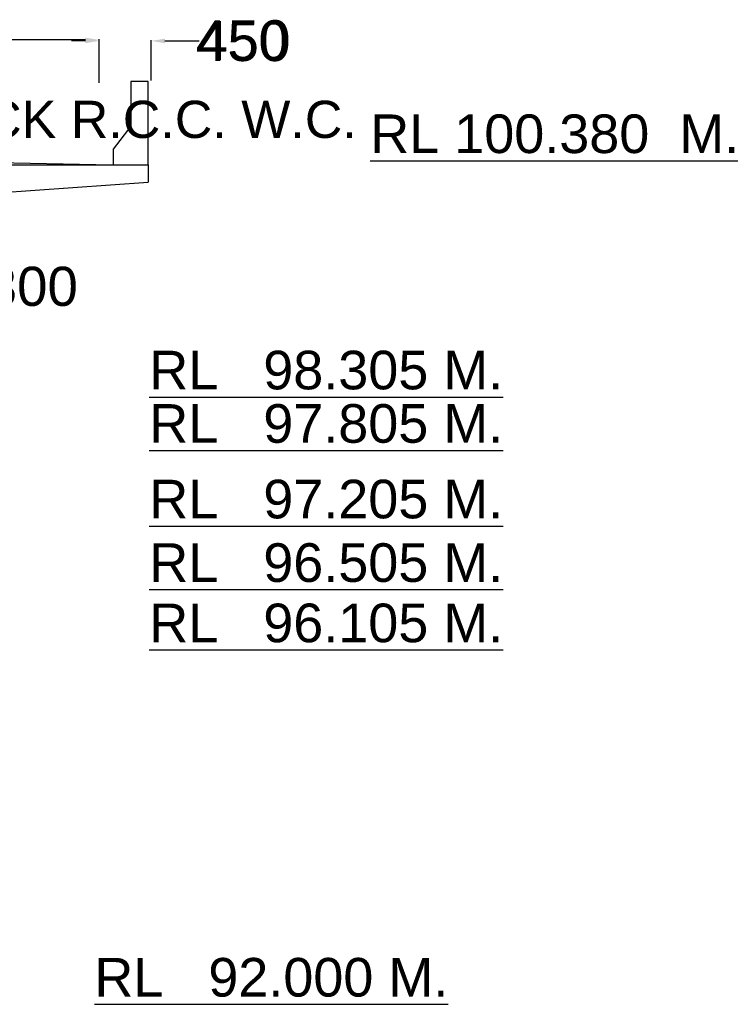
# Model space of a CAD drawing. Extents: x 10355834 to 15597769, y 431926 to 931084.
# Tile 12 of 17: x 10494237 to 10520454, y 692680 to 729006. Entities that reach past the tile are written whole.
import ezdxf

# ---------------------------------------------------------------- set-up
doc = ezdxf.new("R2010")
doc.units = ezdxf.units.MI
doc.header["$MEASUREMENT"] = 0
doc.layers.add('TEXT', color=3, linetype='Continuous')
doc.styles.get("Standard").update_dxf_attribs({"font": 'arial.ttf', "height": 500})
doc.dimstyles.new('bASANT jAIN  NMM', dxfattribs={"dimscale": 0.507, "dimtxt": 500, "dimasz": 1000, "dimexe": 50, "dimexo": 25, "dimgap": 0.09, "dimtad": 0, "dimtih": 1, "dimtoh": 1, "dimdec": 0, "dimzin": 0, "dimdsep": 46, "dimtxsty": 'Standard', "dimcen": 0.09, "dimclrd": 256, "dimclre": 256, "dimadec": 0, "dimazin": 0, "dimtfac": 1, "dimtdec": 0, "dimtix": 1, "dimtofl": 0, "dimtmove": 0, "dimatfit": 0, "dimfxl": 300, "dimtolj": 1, "dimtzin": 0, "dimlwd": -1, "dimlwe": -1, "dimarcsym": 0})

# ---------------------------------------------------------------- blocks, each defined once
blk = doc.blocks.new('*D270')
at = {"ltscale": 10, "transparency": 16777216}
for p, q in [((10490110, 719159), (10489603, 719159)), ((10490617, 716507), (10490617, 719184)), ((10491685, 716507), (10491685, 719184)), ((10492192, 719159), (10493109, 719159))]:
    blk.add_line(p, q, dxfattribs=at)
for points in [[(10490110, 719243), (10490110, 719074), (10490617, 719159)], [(10492192, 719243), (10492192, 719074), (10491685, 719159)]]:
    blk.add_solid(points, dxfattribs=at)
at = {"layer": 'Defpoints', "color": 0, "ltscale": 10, "transparency": 16777216}
for p in [(10491685, 719159), (10490617, 716494), (10491685, 716494)]:
    blk.add_point(p, dxfattribs=at)
at = {"color": 0, "ltscale": 10, "transparency": 16777216, "insert": (10494702, 719159), "char_height": 500, "width": 5492.65, "attachment_point": 5}
blk.add_mtext('\\A1;{\\H2.888x;300}', dxfattribs=at)
blk = doc.blocks.new('*D272')
at = {"ltscale": 10, "transparency": 16777216}
for p, q in [((10484867, 710775), (10484867, 700585)), ((10493524, 702875), (10493524, 700585)), ((10485374, 700610), (10487026, 700610)), ((10493017, 700610), (10491364, 700610))]:
    blk.add_line(p, q, dxfattribs=at)
for points in [[(10485374, 700695), (10485374, 700526), (10484867, 700610)], [(10493017, 700695), (10493017, 700526), (10493524, 700610)]]:
    blk.add_solid(points, dxfattribs=at)
at = {"layer": 'Defpoints', "color": 0, "ltscale": 10, "transparency": 16777216}
for p in [(10484867, 710787), (10493524, 702888), (10484867, 700610)]:
    blk.add_point(p, dxfattribs=at)
at = {"color": 0, "ltscale": 10, "transparency": 16777216, "insert": (10489195, 700610), "char_height": 500, "width": 16404.19, "attachment_point": 5}
blk.add_mtext('\\A1;{\\H2.892x;2100}', dxfattribs=at)
blk = doc.blocks.new('*D285')
at = {"ltscale": 10, "transparency": 16777216}
for p, q in [((10465104, 727749), (10465104, 728284)), ((10465611, 728259), (10470864, 728259)), ((10496660, 728259), (10491407, 728259)), ((10497167, 727061), (10497167, 728284))]:
    blk.add_line(p, q, dxfattribs=at)
for points in [[(10465611, 728343), (10465611, 728174), (10465104, 728259)], [(10496660, 728343), (10496660, 728174), (10497167, 728259)]]:
    blk.add_solid(points, dxfattribs=at)
at = {"layer": 'Defpoints', "color": 0, "ltscale": 10, "transparency": 16777216}
for p in [(10497167, 728259), (10465104, 727736), (10497167, 727049)]:
    blk.add_point(p, dxfattribs=at)
at = {"color": 0, "ltscale": 10, "transparency": 16777216, "insert": (10481136, 728259), "char_height": 500, "width": 23035.8, "attachment_point": 5}
blk.add_mtext('\\A1;{\\H2.888x;CARRIAGE WAY 7500}', dxfattribs=at)
blk = doc.blocks.new('*D287')
at = {"ltscale": 10, "transparency": 16777216}
for p, q in [((10496660, 728223), (10496153, 728223)), ((10497167, 726673), (10497167, 728248)), ((10499091, 726769), (10499091, 728248)), ((10499598, 728223), (10500793, 728223))]:
    blk.add_line(p, q, dxfattribs=at)
for points in [[(10496660, 728307), (10496660, 728138), (10497167, 728223)], [(10499598, 728307), (10499598, 728138), (10499091, 728223)]]:
    blk.add_solid(points, dxfattribs=at)
at = {"layer": 'Defpoints', "color": 0, "ltscale": 10, "transparency": 16777216}
for p in [(10499091, 728223), (10497167, 726660), (10499091, 726757)]:
    blk.add_point(p, dxfattribs=at)
at = {"color": 0, "ltscale": 10, "transparency": 16777216, "insert": (10502482, 728223), "char_height": 500, "width": 3175.68, "attachment_point": 5}
blk.add_mtext('\\A1;{\\H3.008x;450}', dxfattribs=at)
blk = doc.blocks.new('*D410')
at = {"ltscale": 10, "transparency": 16777216}
for p, q in [((10496660, 728223), (10496153, 728223)), ((10497167, 726673), (10497167, 728248)), ((10499091, 726769), (10499091, 728248)), ((10499598, 728223), (10500858, 728223))]:
    blk.add_line(p, q, dxfattribs=at)
for points in [[(10496660, 728307), (10496660, 728138), (10497167, 728223)], [(10499598, 728307), (10499598, 728138), (10499091, 728223)]]:
    blk.add_solid(points, dxfattribs=at)
at = {"layer": 'Defpoints', "color": 0, "ltscale": 10, "transparency": 16777216}
for p in [(10499091, 728223), (10497167, 726660), (10499091, 726757)]:
    blk.add_point(p, dxfattribs=at)
at = {"color": 0, "ltscale": 10, "transparency": 16777216, "insert": (10502482, 728223), "char_height": 500, "width": 7874.38, "attachment_point": 5}
blk.add_mtext('\\A1;{\\H2.892x;450}', dxfattribs=at)

msp = doc.modelspace()

# ---------------------------------------------------------------- linework, layer by layer
at = {"ltscale": 10}
for p, q in [((10498974.28, 726721.38), (10498333.03, 726721.38)), ((10498333.03, 726721.38), (10498333.03, 725081.11)), ((10498974.28, 723655.02), (10498974.28, 726721.38)), ((10498333.03, 725081.11), (10497691.78, 724230.1)), ((10497691.78, 724230.1), (10497691.78, 723655.02))]:
    msp.add_line(p, q, dxfattribs=at)
at = {"color": 0, "ltscale": 10}
for p, q in [((10476744.28, 723655.02), (10497050.53, 723655.02)), ((10497050.53, 723655.02), (10481019.28, 723975.64)), ((10495746.66, 723655.02), (10498974.28, 723655.02)), ((10498974.28, 723655.02), (10498974.28, 723013.77)), ((10492967.91, 722586.27), (10498974.28, 723013.77))]:
    msp.add_line(p, q, dxfattribs=at)

# ---------------------------------------------------------------- texts
at = {"layer": 'TEXT', "color": 0, "attachment_point": 1}
for s, insert, char_height, width in [('75 mm THICK R.C.C. W.C.', (10483435.52, 726015.67), 1373.7, 31593.6497), ('{\\LRL 100.380  M.}', (10507172.43, 725509.59), 1425, 17867.5754), ('{\\LRL   98.305 M.}', (10499019.88, 716792.87), 1425, 17867.5754), ('\\pi4313.23166;GRANULAR\\P\\pi5567.66549; FILLING', (10389663.54, 714993.93), 1200, 17831.1018), ('\\pi4313.23166;GRANULAR\\P\\pi5567.66549; FILLING', (10401325.74, 714993.93), 1200, 17831.1018), ('\\pi4313.23166;GRANULAR\\P\\pi5567.66549; FILLING', (10413485.73, 714993.93), 1200, 17831.1018), ('{\\LRL   97.805 M.}', (10499019.88, 714822.09), 1425, 17867.5754), ('{\\LRL   97.205 M.}', (10499019.88, 712033.36), 1425, 17867.5754), ('{\\LRL   96.505 M.}', (10499019.88, 709689.01), 1425, 17867.5754), ('{\\LRL   96.105 M.}', (10499019.88, 707463.21), 1425, 17867.5754), ('{\\LRL   92.000 M. }', (10496992.98, 694389.53), 1425, 14819.8435)]:
    msp.add_mtext(s, dxfattribs=dict(at, insert=insert, char_height=char_height, width=width))

# ---------------------------------------------------------------- dimensions: what is measured, and where the dimension line sits
at = {"color": 0, "ltscale": 10}
dim = msp.add_linear_dim(base=(10497166.91, 728258.76), p1=(10465104.41, 727736.17), p2=(10497166.91, 727048.72), text='{\\H2.888x;CARRIAGE WAY 7500}', dimstyle='bASANT jAIN  NMM', dxfattribs=at)
dim.commit()
dim.dimension.update_dxf_attribs({"geometry": '*D285', "text_midpoint": (10481135.66, 728258.76)})
for text, picture in [('{\\H3.008x;450}', '*D287'), ('{\\H2.892x;450}', '*D410')]:
    dim = msp.add_linear_dim(base=(10499090.66, 728222.64), p1=(10497166.91, 726660.13), p2=(10499090.66, 726756.56), text=text, dimstyle='bASANT jAIN  NMM', dxfattribs=at)
    dim.commit()
    dim.dimension.update_dxf_attribs({"geometry": picture, "text_midpoint": (10502482.17, 728222.64), "dimtype": 160})
dim = msp.add_linear_dim(base=(10491685.41, 719158.99), p1=(10490616.66, 716494.39), p2=(10491685.41, 716494.39), text='{\\H2.888x;300}', dimstyle='bASANT jAIN  NMM', override={"dimfxl": 0.18}, dxfattribs=at)
dim.commit()
dim.dimension.update_dxf_attribs({"geometry": '*D270', "text_midpoint": (10494701.71, 719158.99), "dimtype": 160})
dim = msp.add_linear_dim(base=(10484866.71, 700610.15), p1=(10493523.66, 702887.64), p2=(10484866.71, 710787.2), text='{\\H2.892x;2100}', dimstyle='bASANT jAIN  NMM', override={"dimfxl": 0.18}, dxfattribs=at)
dim.commit()
dim.dimension.update_dxf_attribs({"geometry": '*D272', "text_midpoint": (10489195.18, 700610.15)})

doc.saveas('drawing.dxf')
